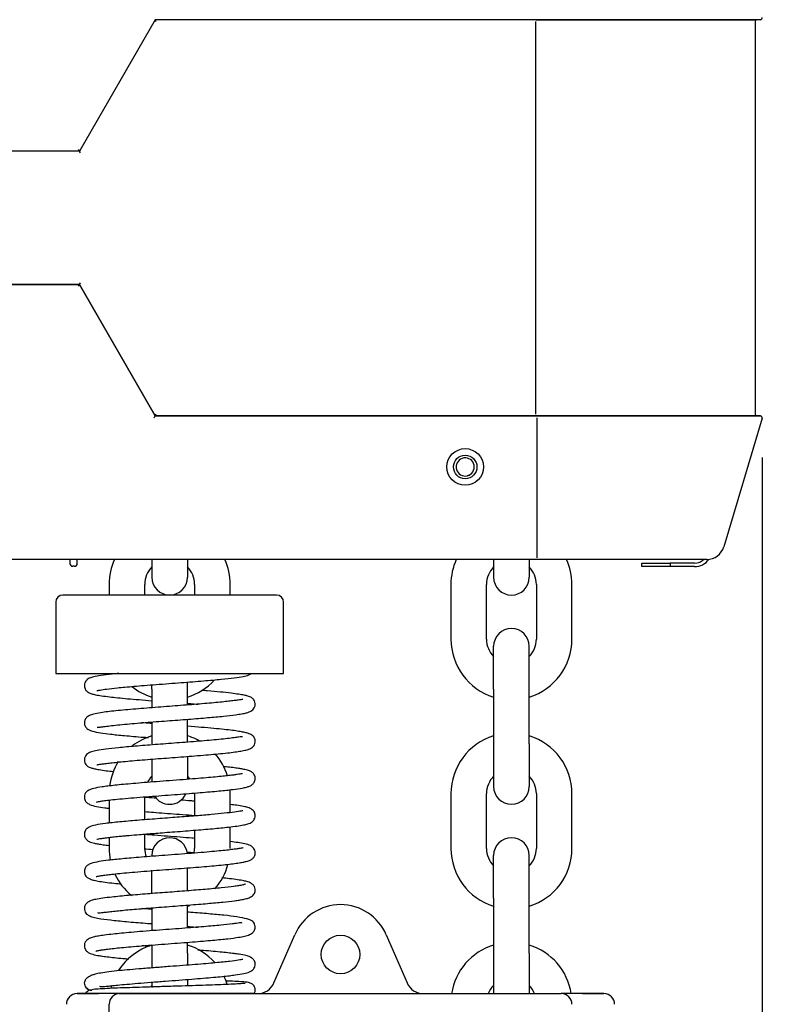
# Model space of a CAD drawing. Header units: millimetres. Extents: x -787 to 1725, y -537 to 1239.
# Tile 4 of 10: x -18 to 198, y 380 to 657. Entities that reach past the tile are written whole.
import ezdxf

# ---------------------------------------------------------------- set-up
doc = ezdxf.new("R2010")
doc.units = ezdxf.units.MM
doc.dimstyles.get("Standard").update_dxf_attribs({"dimtxt": 33, "dimasz": 11, "dimexe": 11, "dimexo": 11, "dimgap": 11, "dimtad": 0, "dimtih": 1, "dimtoh": 1, "dimdsep": 46, "dimtxsty": 'Standard', "dimcen": 0.09, "dimadec": 0, "dimazin": 0, "dimtfac": 1, "dimtofl": 0, "dimtmove": 0, "dimatfit": 3, "dimfxl": 0, "dimtolj": 1, "dimtzin": 0, "dimarcsym": 0})

# ---------------------------------------------------------------- blocks, each defined once
blk = doc.blocks.new('*D3')
at = {"color": 0, "lineweight": -2}
for p, q in [((83.56, 751.86), (434.53, 751.86)), ((423.53, 740.86), (423.53, 439.81)), ((423.53, 83.76), (423.53, 384.81)), ((793.52, 72.76), (412.53, 72.76))]:
    blk.add_line(p, q, dxfattribs=at)
at = {"color": 0, "lineweight": 18}
for points in [[(421.7, 740.86), (425.37, 740.86), (423.53, 751.86)], [(421.7, 83.76), (425.37, 83.76), (423.53, 72.76)]]:
    blk.add_solid(points, dxfattribs=at)
at = {"layer": 'Defpoints', "color": 0, "lineweight": 18}
for p in [(72.56, 751.86), (423.53, 72.76), (804.52, 72.76)]:
    blk.add_point(p, dxfattribs=at)
at = {"color": 0, "lineweight": 18, "insert": (423.53, 412.31), "char_height": 33, "attachment_point": 5}
blk.add_mtext('\\A1;680', dxfattribs=at)
blk = doc.blocks.new('*D6')
at = {"color": 0, "lineweight": -2}
for p, q in [((190.92, 533.53), (190.92, -81.56)), ((-233.27, 41.11), (-233.27, -81.56)), ((-222.27, -70.56), (-76.17, -70.56)), ((179.92, -70.56), (33.83, -70.56))]:
    blk.add_line(p, q, dxfattribs=at)
at = {"color": 0, "lineweight": 18}
for points in [[(-222.27, -68.73), (-222.27, -72.39), (-233.27, -70.56)], [(179.92, -68.73), (179.92, -72.39), (190.92, -70.56)]]:
    blk.add_solid(points, dxfattribs=at)
at = {"layer": 'Defpoints', "color": 0, "lineweight": 18}
for p in [(190.92, 544.53), (-233.27, 52.11), (190.92, -70.56)]:
    blk.add_point(p, dxfattribs=at)
at = {"color": 0, "lineweight": 18, "insert": (-21.17, -70.56), "char_height": 33, "attachment_point": 5}
blk.add_mtext('\\A1;425', dxfattribs=at)

msp = doc.modelspace()

# ---------------------------------------------------------------- linework, layer by layer
for p, q in [((20.425, 656.54), (-0.851, 619.593)), ((20.425, 656.54), (-0.851, 619.593)), ((127.123, 656.54), (20.425, 656.54)), ((20.714, 656.04), (20.425, 656.54)), ((127.657, 656.54), (20.425, 656.54)), ((127.211, 656.04), (127.211, 545.676)), ((127.465, 656.54), (188.827, 656.54)), ((190.444, 656.54), (127.657, 656.54)), ((188.984, 656.04), (188.984, 545.676)), ((188.984, 656.04), (188.984, 545.676)), ((-0.851, 619.593), (-1.14, 620.093)), ((-0.851, 619.593), (-50.755, 619.593)), ((-0.851, 619.593), (-50.755, 619.593)), ((-0.562, 619.093), (-0.851, 619.593)), ((-50.755, 582.123), (-0.851, 582.123)), ((-0.851, 582.123), (-50.755, 582.123)), ((-50.755, 582.123), (-0.851, 582.123)), ((-1.14, 581.623), (-0.851, 582.123)), ((-0.851, 582.123), (-0.562, 582.623)), ((20.425, 545.176), (-0.851, 582.123)), ((-0.851, 582.123), (20.425, 545.176)), ((-0.851, 582.123), (20.425, 545.176)), ((20.136, 544.676), (20.425, 545.176)), ((20.425, 545.176), (20.714, 545.676)), ((20.425, 545.176), (127.123, 545.176)), ((127.657, 545.176), (20.425, 545.176)), ((20.425, 545.176), (127.657, 545.176)), ((188.827, 545.176), (127.465, 545.176)), ((127.657, 545.176), (190.444, 545.176)), ((190.445, 545.176), (127.658, 545.176)), ((127.745, 505.358), (127.745, 544.676)), ((190.923, 544.533), (180.129, 508.426)), ((190.923, 544.533), (180.129, 508.426)), ((108.563, 528.548), (108.588, 528.495)), ((127.657, 504.858), (-113.516, 504.858)), ((-3.566, 504.858), (-3.566, 503.758)), ((-1.466, 503.758), (-1.466, 504.858)), ((19.472, 504.858), (19.472, 499.858)), ((29.472, 504.858), (29.472, 499.858)), ((115.472, 504.858), (115.472, 499.858)), ((125.472, 504.858), (125.472, 499.858)), ((175.338, 504.858), (127.657, 504.858)), ((157.057, 503.858), (165.057, 503.858)), ((157.057, 502.858), (157.057, 503.858)), ((171.939, 503.858), (165.057, 503.858)), ((165.057, 503.858), (165.057, 502.858)), ((-2.266, 502.958), (-2.766, 502.958)), ((165.057, 502.858), (157.057, 502.858)), ((171.908, 502.858), (165.057, 502.858)), ((7.472, 497.858), (7.472, 494.858)), ((17.472, 494.858), (17.472, 497.858)), ((31.472, 497.858), (31.472, 494.858)), ((41.472, 494.858), (41.472, 497.858)), ((103.472, 497.858), (103.472, 482.458)), ((113.472, 482.458), (113.472, 497.858)), ((127.472, 497.858), (127.472, 482.458)), ((137.472, 482.458), (137.472, 497.858)), ((-7.528, 492.858), (-7.528, 472.858)), ((24.472, 494.858), (-5.528, 494.858)), ((54.472, 494.858), (24.472, 494.858)), ((56.472, 472.858), (56.472, 492.858)), ((115.472, 468.458), (115.472, 480.458)), ((125.472, 468.458), (125.472, 480.458)), ((-7.528, 472.858), (24.472, 472.858)), ((24.472, 472.858), (56.472, 472.858)), ((29.472, 468.458), (29.472, 470.434)), ((19.472, 468.458), (19.472, 469.643)), ((19.472, 468.458), (19.472, 463.202)), ((29.472, 463.966), (29.472, 468.458)), ((115.472, 468.458), (115.472, 453.058)), ((125.472, 453.058), (125.472, 468.458)), ((29.472, 453.52), (29.472, 459.953)), ((19.472, 459.19), (19.472, 453.058)), ((115.472, 453.058), (115.472, 441.058)), ((125.472, 453.058), (125.472, 441.058)), ((19.472, 448.742), (19.472, 442.263)), ((29.472, 449.46), (29.472, 443.014)), ((7.472, 437.251), (7.472, 430.776)), ((17.472, 431.711), (17.472, 438.157)), ((31.472, 439.058), (31.472, 432.79)), ((41.472, 433.731), (41.472, 439.058)), ((103.472, 439.058), (103.472, 423.658)), ((113.472, 423.658), (113.472, 439.058)), ((127.472, 439.058), (127.472, 423.658)), ((137.472, 423.658), (137.472, 439.058)), ((41.472, 423.658), (41.472, 429.707)), ((7.472, 426.763), (7.472, 423.658)), ((17.472, 423.658), (17.472, 427.698)), ((31.472, 428.777), (31.472, 423.658)), ((115.472, 409.658), (115.472, 421.658)), ((125.472, 409.658), (125.472, 421.658)), ((29.472, 411.779), (29.472, 418.275)), ((19.472, 410.988), (19.472, 417.534)), ((115.472, 409.658), (115.472, 394.258)), ((125.472, 394.258), (125.472, 409.658)), ((19.472, 406.968), (19.472, 400.535)), ((29.472, 401.3), (29.472, 407.731)), ((53.775, 385.876), (59.619, 399.409)), ((85.324, 399.409), (91.169, 385.876)), ((19.472, 396.523), (19.472, 394.258)), ((29.472, 394.258), (29.472, 397.288)), ((19.472, 394.258), (19.472, 390.085)), ((29.472, 394.258), (29.472, 390.813)), ((115.472, 394.258), (115.472, 382.858)), ((125.472, 394.258), (125.472, 382.858)), ((19.472, 386.04), (19.472, 384.581)), ((29.472, 386.695), (29.472, 384.95)), ((4.472, 382.858), (-1.528, 382.858)), ((-1.528, 382.858), (4.472, 382.858)), ((10.472, 382.858), (134.472, 382.858)), ((140.472, 382.858), (134.472, 382.858)), ((146.472, 382.858), (140.472, 382.858)), ((140.472, 382.858), (146.472, 382.858)), ((7.472, 315.876), (7.472, 379.858))]:
    msp.add_line(p, q)
for centre, radius in [((107.484, 530.858), 5.15), ((107.484, 530.858), 5.15), ((107.484, 530.858), 3.3), ((72.472, 393.858), 5.42)]:
    msp.add_circle(centre, radius)
for centre, radius, start, end in [((189.484, 656.04), 0.5, 90, 180), ((190.444, 657.04), 0.5, 270, 16.64434), ((189.484, 545.676), 0.5, 180, 270), ((190.444, 544.676), 0.5, 343.35566, 90), ((107.484, 530.858), 2.55, 295.02649, 283.05843), ((175.338, 509.858), 5, 270, 343.35566), ((-2.766, 503.758), 0.8, 180, 270), ((-2.266, 503.758), 0.8, 270, 0), ((24.472, 497.858), 17, 155.68313, 180), ((24.472, 497.858), 17, 0, 24.31687), ((120.472, 497.858), 17, 155.68313, 180), ((120.472, 497.858), 17, 0, 24.31687), ((171.908, 507.858), 5, 270, 323.6388), ((171.939, 507.858), 4, 270, 311.40935), ((24.472, 497.858), 7, 135.58218, 180), ((24.472, 497.858), 7, 0, 44.41782), ((120.472, 497.858), 7, 135.58218, 180), ((120.472, 497.858), 7, 0, 44.41782), ((24.472, 499.858), 5, 180, 270), ((24.472, 499.858), 5, 270, 0), ((120.472, 499.858), 5, 180, 270), ((120.472, 499.858), 5, 270, 0), ((-5.528, 492.858), 2, 90, 180), ((54.472, 492.858), 2, 0, 90), ((120.472, 480.458), 5, 90, 180), ((120.472, 480.458), 5, 0, 90), ((120.472, 482.458), 17, 180, 252.89719), ((120.472, 482.458), 7, 180, 224.41782), ((120.472, 482.458), 17, 287.10281, 0), ((120.472, 482.458), 7, 315.58218, 0), ((24.472, 482.458), 17, 287.10281, 317.32875), ((24.472, 482.458), 17, 231.525, 252.89719), ((24.472, 439.058), 17, 107.10281, 128.03062), ((24.472, 439.058), 17, 61.10156, 72.89718), ((120.472, 439.058), 17, 107.10281, 180), ((120.472, 439.058), 17, 360, 72.89719), ((24.472, 439.058), 17, 17.19563, 41.27625), ((24.472, 439.058), 17, 148.05844, 172.55531), ((24.472, 439.058), 7, 135.58219, 152.7075), ((24.472, 439.058), 7, 36.08438, 44.41782), ((120.472, 439.058), 7, 135.58218, 180), ((120.472, 439.058), 7, 360, 44.41782), ((24.472, 439.058), 17, 360, 3.66187), ((120.472, 441.058), 5, 180, 270), ((120.472, 441.058), 5, 270, 0), ((24.472, 441.058), 5, 213.13406, 270), ((24.472, 441.058), 5, 270, 335.61703), ((24.472, 421.658), 5, 90, 180), ((24.472, 421.658), 5, 6.13406, 90), ((120.472, 421.658), 5, 90, 180), ((120.472, 421.658), 5, 0, 90), ((24.472, 423.658), 17, 180, 191.16281), ((24.472, 423.658), 7, 180, 199.72969), ((24.472, 423.658), 7, 348.7725, 0), ((120.472, 423.658), 17, 180, 252.89719), ((120.472, 423.658), 7, 180, 224.41782), ((120.472, 423.658), 17, 287.10281, 0), ((120.472, 423.658), 7, 315.58218, 0), ((24.472, 423.658), 17, 318.19781, 344.57625), ((24.472, 423.658), 17, 205.14938, 230.90063), ((24.472, 423.658), 17, 287.10281, 289.60031), ((72.472, 393.858), 14, 23.357, 156.643), ((24.472, 380.258), 17, 107.10281, 147.44531), ((24.472, 380.258), 17, 41.895, 72.89719), ((120.472, 380.258), 17, 107.10281, 171.2025), ((120.472, 380.258), 17, 8.7975, 72.89719), ((24.472, 380.258), 17, 17.73, 26.33906), ((24.472, 380.258), 17, 163.27125, 165.95156), ((24.472, 380.258), 7, 135.58219, 139.6575), ((49.185, 387.858), 5, 270, 336.643), ((95.759, 387.858), 5, 203.357, 270), ((120.472, 380.258), 7, 135.58219, 158.19469), ((120.472, 380.258), 7, 21.80532, 44.41782), ((-1.528, 379.858), 3, 90, 180), ((10.472, 379.858), 3, 90, 180), ((134.472, 379.858), 3, 0, 90), ((146.472, 379.858), 3, 360, 90)]:
    msp.add_arc(centre, radius, start, end)
for points, knots in [([(108.588, 528.495), (108.502, 528.466), (108.415, 528.441), (108.239, 528.4), (108.15, 528.385), (108.061, 528.374)], [0, 0, 0, 0, 0.5, 0.5, 1, 1, 1, 1]), ([(10.197, 472.857), (9.546, 472.793), (7.68, 472.599), (5.205, 472.296), (3.122, 471.895), (2.141, 471.616), (1.329, 471.155), (0.806, 470.599), (0.512, 469.846), (0.473, 468.935), (0.897, 468.115), (1.305, 467.725), (1.802, 467.379), (2.487, 467.122), (3.699, 466.822), (5.331, 466.54), (7.427, 466.265), (9.911, 465.996), (12.675, 465.735), (15.896, 465.461), (18.257, 465.275), (19.476, 465.18)], [0, 0, 0, 0, 0.0490436, 0.1476407, 0.2320898, 0.3025461, 0.3350028, 0.3684193, 0.3866389, 0.4072377, 0.4369056, 0.454019, 0.4761239, 0.5388872, 0.59321, 0.6568285, 0.7296632, 0.7903403, 0.8561754, 0.9271714, 1, 1, 1, 1]), ([(4.04, 468.073), (4.047, 468.063), (4.092, 468.031), (4.286, 468.053), (5.087, 468.209), (6.831, 468.476), (9.263, 468.75), (11.948, 469.011), (14.465, 469.233), (17.401, 469.474), (20.708, 469.732), (24.21, 469.997), (27.685, 470.259), (30.949, 470.512), (33.935, 470.753), (36.607, 470.985), (39.64, 471.273), (42.642, 471.607), (45.133, 472.006), (46.447, 472.286), (47.207, 472.649), (47.448, 472.804)], [0, 0, 0, 0, 0.0124894, 0.0484641, 0.0791119, 0.1413031, 0.2187184, 0.2632564, 0.3116561, 0.3639282, 0.4200823, 0.4789071, 0.535697, 0.5899869, 0.6417777, 0.691068, 0.7378561, 0.8237625, 0.8996198, 0.9653418, 1, 1, 1, 1]), ([(4.136, 457.72), (4.155, 457.698), (4.256, 457.671), (4.697, 457.724), (5.647, 457.866), (7.156, 458.067), (9.243, 458.306), (11.762, 458.553), (14.563, 458.799), (17.541, 459.042), (20.617, 459.281), (23.719, 459.516), (26.778, 459.746), (29.735, 459.972), (32.538, 460.194), (35.959, 460.478), (39.648, 460.817), (42.728, 461.171), (44.73, 461.478), (45.932, 461.719), (46.853, 462.002), (47.591, 462.336), (48.256, 463.1), (48.547, 463.932), (48.466, 464.777), (48.171, 465.378), (47.842, 465.752), (47.608, 465.947), (47.389, 466.09), (47, 466.279), (46.376, 466.488), (45.376, 466.728), (43.862, 466.996), (41.681, 467.294), (38.735, 467.618), (35.88, 467.883), (34.053, 468.041), (33.553, 468.083)], [0, 0, 0, 0, 0.0155402, 0.041298, 0.0704262, 0.1029491, 0.1387072, 0.1749353, 0.2105193, 0.2454492, 0.2797147, 0.3133071, 0.3462174, 0.3784365, 0.4099569, 0.4407703, 0.4998136, 0.5547557, 0.5891538, 0.6217412, 0.6494618, 0.6790455, 0.6919302, 0.7048133, 0.7175262, 0.7281506, 0.7359071, 0.7421874, 0.7531728, 0.7697534, 0.7918915, 0.8195361, 0.8526356, 0.8911382, 0.9349966, 0.9824941, 1, 1, 1, 1]), ([(45.024, 465.518), (45.005, 465.524), (44.9, 465.533), (44.484, 465.462), (43.739, 465.35), (42.627, 465.195), (41.116, 465.009), (39.188, 464.8), (36.864, 464.576), (34.237, 464.346), (31.378, 464.113), (28.343, 463.877), (25.191, 463.638), (21.983, 463.396), (18.786, 463.151), (15.671, 462.902), (12.71, 462.649), (9.972, 462.393), (7.588, 462.139), (5.417, 461.861), (3.596, 461.55), (2.178, 461.145), (1.393, 460.727), (0.984, 460.314), (0.823, 460.112), (0.605, 459.669), (0.484, 459.099), (0.514, 458.556), (0.739, 457.967), (0.955, 457.647), (1.277, 457.312), (1.854, 456.953), (3.015, 456.511), (4.953, 456.128), (7.352, 455.824), (9.691, 455.574), (11.842, 455.367), (14.37, 455.144), (16.66, 454.957), (18.094, 454.843), (18.53, 454.809)], [0, 0, 0, 0, 0.0177763, 0.0406476, 0.0652283, 0.0915225, 0.1195197, 0.1491927, 0.1804033, 0.2121856, 0.2443088, 0.2767784, 0.3095992, 0.3427761, 0.376315, 0.4102208, 0.4444987, 0.4791548, 0.5141513, 0.5474585, 0.5876036, 0.6230399, 0.6538161, 0.6641485, 0.6735737, 0.6808801, 0.6870937, 0.6970708, 0.703297, 0.7110168, 0.7253612, 0.7463091, 0.7720393, 0.8217117, 0.8692845, 0.895096, 0.9231582, 0.9534602, 0.9859892, 1, 1, 1, 1]), ([(29.492, 464.417), (29.79, 464.394), (30.762, 464.318), (31.713, 464.243), (32.362, 464.191)], [0, 0, 0, 0, 0.3045234, 1, 1, 1, 1]), ([(3.978, 447.187), (3.991, 447.174), (4.151, 447.174), (4.901, 447.31), (6.326, 447.512), (7.826, 447.7), (9.735, 447.907), (12.032, 448.13), (14.635, 448.359), (17.473, 448.591), (20.489, 448.826), (23.628, 449.064), (26.827, 449.305), (30.02, 449.55), (33.139, 449.798), (36.11, 450.05), (38.864, 450.307), (41.278, 450.561), (43.28, 450.813), (44.922, 451.077), (46.212, 451.374), (47.132, 451.708), (47.776, 452.131), (48.062, 452.426), (48.319, 452.851), (48.533, 453.494), (48.498, 454.101), (48.319, 454.638), (48.086, 455.035), (47.797, 455.344), (47.222, 455.731), (46.392, 456.043), (45.277, 456.324), (43.892, 456.576), (42.068, 456.833), (39.731, 457.1), (36.823, 457.382), (33.404, 457.675), (30.845, 457.878), (29.517, 457.981), (29.485, 457.984)], [0, 0, 0, 0, 0.0160499, 0.0626219, 0.0884739, 0.1159945, 0.1451593, 0.175858, 0.2071667, 0.2388285, 0.2708487, 0.3032319, 0.3359831, 0.3691081, 0.4026117, 0.4364993, 0.4707772, 0.5054424, 0.5386596, 0.569066, 0.5998685, 0.6273082, 0.6465364, 0.663662, 0.6677879, 0.6779914, 0.687879, 0.6942202, 0.6999102, 0.7138442, 0.7352278, 0.7629787, 0.7875472, 0.815305, 0.8462402, 0.8803515, 0.9176483, 0.9581482, 0.998979, 1, 1, 1, 1]), ([(19.483, 458.747), (19.322, 458.759), (18.373, 458.833), (17.442, 458.907), (16.685, 458.968)], [0, 0, 0, 0, 0.1693543, 1, 1, 1, 1]), ([(44.904, 455.022), (44.871, 455.062), (44.658, 455.049), (43.877, 454.929), (42.61, 454.746), (40.754, 454.519), (38.38, 454.271), (35.659, 454.021), (32.72, 453.775), (29.65, 453.532), (26.527, 453.294), (23.42, 453.06), (20.396, 452.831), (17.51, 452.606), (13.962, 452.317), (10.108, 451.973), (6.523, 451.581), (4.019, 451.207), (2.594, 450.878), (1.623, 450.511), (0.891, 449.828), (0.515, 449.05), (0.479, 448.232), (0.71, 447.537), (1.06, 447.066), (1.354, 446.8), (1.554, 446.664), (1.904, 446.476), (2.455, 446.276), (3.348, 446.043), (4.713, 445.784), (6.504, 445.524), (7.947, 445.353), (8.647, 445.275)], [0, 0, 0, 0, 0.0318211, 0.0622404, 0.0965155, 0.1346381, 0.1749869, 0.2146683, 0.2536111, 0.2918048, 0.3292391, 0.3659032, 0.401788, 0.4368843, 0.4711829, 0.5369557, 0.5976912, 0.6532131, 0.7022564, 0.739037, 0.7543608, 0.7686734, 0.7822997, 0.7949397, 0.8047821, 0.8118203, 0.822319, 0.8389423, 0.8616616, 0.8904245, 0.9251757, 0.9658598, 1, 1, 1, 1]), ([(3.876, 436.689), (3.877, 436.689), (3.891, 436.693), (3.957, 436.702), (4.241, 436.776), (4.818, 436.888), (5.834, 437.049), (7.438, 437.254), (9.743, 437.501), (12.686, 437.773), (16.047, 438.05), (19.574, 438.322), (23.135, 438.588), (26.619, 438.848), (29.937, 439.099), (33.016, 439.343), (35.807, 439.578), (38.276, 439.803), (40.396, 440.017), (42.708, 440.284), (44.617, 440.559), (46.098, 440.885), (46.907, 441.137), (47.692, 441.539), (48.283, 442.256), (48.514, 443.004), (48.502, 443.881), (48.057, 444.666), (47.48, 445.185), (46.841, 445.494), (45.83, 445.782), (44.483, 446.041), (43.065, 446.259), (41.378, 446.472), (40.098, 446.611), (39.478, 446.675)], [0, 0, 0, 0, 0.0007342, 0.0144108, 0.033587, 0.0583326, 0.0887063, 0.1247606, 0.1665402, 0.2121074, 0.2565432, 0.2995922, 0.3412317, 0.3814387, 0.4201908, 0.4574678, 0.4932498, 0.5275177, 0.5602197, 0.5910341, 0.6468021, 0.6797734, 0.7093719, 0.736682, 0.7569405, 0.7676129, 0.779618, 0.7963944, 0.8065478, 0.8369412, 0.8814516, 0.908407, 0.9384409, 0.9715374, 1, 1, 1, 1]), ([(44.952, 444.648), (44.951, 444.648), (44.93, 444.68), (44.801, 444.679), (44.283, 444.577), (43.45, 444.434), (42.442, 444.289), (41.102, 444.121), (39.39, 443.933), (37.258, 443.724), (34.677, 443.494), (31.64, 443.244), (28.182, 442.975), (24.489, 442.696), (20.811, 442.418), (17.371, 442.15), (14.256, 441.893), (11.503, 441.647), (9.126, 441.408), (7.122, 441.177), (4.993, 440.884), (3.149, 440.557), (1.785, 440.094), (1.004, 439.575), (0.556, 438.715), (0.48, 437.96), (0.67, 437.086), (1.115, 436.562), (2.145, 435.864), (3.812, 435.438), (5.737, 435.14), (7.018, 434.981), (7.423, 434.933)], [0, 0, 0, 0, 0.0005211, 0.0285216, 0.0524102, 0.0740963, 0.0986808, 0.1264341, 0.1573669, 0.1914906, 0.2288141, 0.269347, 0.313098, 0.3595449, 0.4046887, 0.4477114, 0.4886219, 0.5274246, 0.5641211, 0.5987087, 0.6311802, 0.6896516, 0.7377836, 0.7745434, 0.790868, 0.7999031, 0.8101046, 0.8376632, 0.8694433, 0.9259548, 0.9775631, 1, 1, 1, 1]), ([(20.808, 437.756), (19.889, 437.826), (18.768, 437.913), (17.675, 438), (17.47, 438.016)], [0, 0, 0, 0, 0.8112038, 1, 1, 1, 1]), ([(31.5, 436.937), (31.165, 436.964), (29.876, 437.066), (28.555, 437.167), (27.571, 437.242)], [0, 0, 0, 0, 0.2611292, 1, 1, 1, 1]), ([(3.976, 426.264), (3.979, 426.261), (4.029, 426.238), (4.529, 426.362), (5.63, 426.532), (6.974, 426.708), (8.494, 426.884), (10.06, 427.049), (11.625, 427.201), (13.511, 427.372), (16.215, 427.602), (19.403, 427.854), (22.517, 428.091), (25.25, 428.298), (28.165, 428.518), (31.107, 428.746), (33.929, 428.974), (37.388, 429.272), (40.657, 429.593), (43.436, 429.944), (45.17, 430.222), (46.558, 430.563), (47.378, 430.891), (48.027, 431.456), (48.424, 432.148), (48.574, 433.095), (48.247, 434.001), (47.623, 434.638), (47.057, 434.952), (46.373, 435.202), (45.173, 435.491), (43.514, 435.76), (42.116, 435.938), (41.483, 436.012)], [0, 0, 0, 0, 0.0046518, 0.0423575, 0.0796059, 0.1125673, 0.1411275, 0.1721901, 0.1950989, 0.2149873, 0.2544652, 0.3057173, 0.3358122, 0.3688745, 0.4049025, 0.4418944, 0.478308, 0.5141582, 0.5840905, 0.6296167, 0.6736631, 0.7115176, 0.754871, 0.7726619, 0.7839331, 0.7969834, 0.8176477, 0.833733, 0.8536132, 0.8807616, 0.9180801, 0.9654749, 1, 1, 1, 1]), ([(45.033, 434.229), (45.027, 434.236), (44.967, 434.245), (44.453, 434.137), (42.867, 433.881), (39.984, 433.543), (36.225, 433.18), (31.728, 432.804), (27.464, 432.476), (23.809, 432.2), (20.943, 431.983), (18.094, 431.763), (14.457, 431.471), (10.336, 431.11), (6.349, 430.671), (3.692, 430.276), (2.104, 429.824), (1.294, 429.339), (0.743, 428.764), (0.47, 427.841), (0.551, 426.958), (0.983, 426.191), (1.652, 425.69), (2.039, 425.515), (2.581, 425.318), (3.346, 425.125), (4.386, 424.92), (5.753, 424.708), (6.866, 424.566), (7.444, 424.497)], [0, 0, 0, 0, 0.0086531, 0.0365668, 0.0959001, 0.1543548, 0.211702, 0.2713379, 0.3354789, 0.3693048, 0.404261, 0.4399733, 0.4753732, 0.5449699, 0.6132754, 0.6788731, 0.7342101, 0.7577972, 0.7804701, 0.7929425, 0.8049394, 0.8242231, 0.8422029, 0.8583173, 0.8827287, 0.9065875, 0.9351627, 0.9684215, 1, 1, 1, 1]), ([(17.473, 434.004), (18.287, 433.939), (20.126, 433.795), (23.118, 433.568), (26.457, 433.316), (29.284, 433.1), (30.961, 432.968), (31.503, 432.925)], [0, 0, 0, 0, 0.1797356, 0.3988856, 0.6321211, 0.8793832, 1, 1, 1, 1]), ([(31.467, 426.496), (31.226, 426.515), (29.899, 426.62), (27.363, 426.815), (23.846, 427.08), (20.486, 427.335), (18.383, 427.499), (17.444, 427.574)], [0, 0, 0, 0, 0.05314, 0.2912558, 0.5422412, 0.790274, 1, 1, 1, 1]), ([(45.109, 423.833), (45.096, 423.84), (44.929, 423.788), (44.178, 423.642), (42.889, 423.449), (41.435, 423.263), (39.508, 423.051), (37.057, 422.813), (34.062, 422.551), (30.598, 422.272), (26.893, 421.987), (23.214, 421.711), (19.747, 421.448), (16.569, 421.198), (13.725, 420.962), (11.237, 420.738), (9.11, 420.528), (6.796, 420.27), (4.502, 419.962), (2.603, 419.554), (1.448, 418.983), (0.945, 418.57), (0.597, 417.888), (0.463, 417.176), (0.592, 416.444), (1.095, 415.623), (1.672, 415.253), (2.613, 414.856), (3.99, 414.536), (5.806, 414.24), (7.996, 413.972), (9.753, 413.79), (10.635, 413.705), (10.723, 413.697)], [0, 0, 0, 0, 0.0151344, 0.0606615, 0.0881896, 0.1188978, 0.1527968, 0.1898906, 0.2301758, 0.2736422, 0.3179359, 0.3601202, 0.4001832, 0.4381218, 0.4739324, 0.5076089, 0.539146, 0.5685367, 0.6219442, 0.6779826, 0.7082634, 0.7366761, 0.7471965, 0.7556496, 0.7692108, 0.7816451, 0.808953, 0.8440799, 0.8793349, 0.9184073, 0.961358, 0.9961852, 1, 1, 1, 1]), ([(3.825, 415.74), (3.831, 415.736), (3.969, 415.779), (4.546, 415.903), (5.669, 416.086), (6.978, 416.265), (8.76, 416.473), (11.072, 416.708), (13.924, 416.966), (17.195, 417.236), (20.689, 417.508), (24.225, 417.776), (27.703, 418.039), (31.042, 418.298), (34.172, 418.553), (37.035, 418.806), (39.589, 419.055), (41.801, 419.303), (43.608, 419.543), (44.985, 419.77), (45.967, 419.98), (46.638, 420.173), (47.087, 420.347), (47.397, 420.514), (47.634, 420.67), (48.037, 421.038), (48.472, 421.746), (48.552, 422.692), (48.248, 423.496), (47.699, 424.153), (46.967, 424.566), (45.629, 424.98), (43.804, 425.28), (42.289, 425.476), (41.536, 425.565)], [0, 0, 0, 0, 0.0109442, 0.0557587, 0.0834686, 0.114727, 0.1495476, 0.1879339, 0.2298824, 0.2742385, 0.3178856, 0.3606538, 0.4025482, 0.4435721, 0.4837274, 0.5230163, 0.5614392, 0.5989959, 0.635631, 0.6688546, 0.6973161, 0.7209875, 0.7398384, 0.7538436, 0.7630131, 0.7720517, 0.7859306, 0.8054713, 0.8187787, 0.8320314, 0.8581477, 0.9089541, 0.958613, 1, 1, 1, 1]), ([(29.263, 422.656), (29.281, 422.655), (29.948, 422.603), (30.607, 422.551), (31.239, 422.501)], [0, 0, 0, 0, 0.0267177, 1, 1, 1, 1]), ([(4.282, 405.622), (4.307, 405.599), (4.429, 405.554), (4.863, 405.57), (5.766, 405.677), (7.023, 405.832), (9.201, 406.085), (11.947, 406.349), (15.152, 406.625), (17.824, 406.841), (20.69, 407.064), (23.701, 407.292), (26.757, 407.522), (29.737, 407.75), (32.531, 407.971), (35.865, 408.247), (39.431, 408.575), (42.24, 408.89), (44.126, 409.157), (45.46, 409.403), (46.607, 409.703), (47.409, 410.078), (47.854, 410.383), (48.274, 410.959), (48.491, 411.547), (48.521, 412.309), (48.252, 413.064), (47.532, 413.893), (46.55, 414.27), (45.299, 414.571), (43.594, 414.857), (41.487, 415.128), (39.855, 415.303), (39.088, 415.381), (39.085, 415.381)], [0, 0, 0, 0, 0.0150684, 0.0457342, 0.076374, 0.106935, 0.1374109, 0.200393, 0.2332075, 0.2668518, 0.3013173, 0.3365946, 0.372621, 0.4079576, 0.4419547, 0.4746124, 0.535806, 0.5918456, 0.6205, 0.6511827, 0.6840734, 0.716433, 0.7379036, 0.7487241, 0.7581505, 0.7686971, 0.7823945, 0.8002268, 0.8445843, 0.8812569, 0.9216465, 0.9651569, 0.9998524, 1, 1, 1, 1]), ([(45.748, 413.717), (45.748, 413.711), (45.719, 413.674), (45.512, 413.544), (44.943, 413.366), (43.814, 413.151), (42.113, 412.898), (39.145, 412.561), (34.588, 412.148), (29.363, 411.73), (23.781, 411.31), (18.148, 410.883), (13.69, 410.517), (10.448, 410.217), (7.95, 409.959), (5.644, 409.676), (3.798, 409.378), (2.562, 409.07), (1.769, 408.745), (1.212, 408.364), (0.864, 407.952), (0.656, 407.577), (0.504, 407.031), (0.488, 406.443), (0.787, 405.571), (1.289, 405.067), (1.984, 404.653), (3.341, 404.228), (5.471, 403.833), (8.123, 403.509), (11.105, 403.213), (14.422, 402.915), (17.303, 402.682), (19.32, 402.526), (19.454, 402.515)], [0, 0, 0, 0, 0.0039067, 0.0161249, 0.0567915, 0.0816273, 0.1092103, 0.1652361, 0.2211759, 0.2769457, 0.3325976, 0.3894102, 0.4477799, 0.4776373, 0.5079167, 0.5489381, 0.5877449, 0.6202754, 0.6406181, 0.6575425, 0.6701627, 0.6781141, 0.6836669, 0.6916478, 0.7019882, 0.7182618, 0.7497158, 0.7834882, 0.8193283, 0.8771781, 0.9075144, 0.9374351, 0.995851, 1, 1, 1, 1]), ([(19.461, 406.526), (19.372, 406.533), (18.421, 406.607), (17.488, 406.681), (16.662, 406.747)], [0, 0, 0, 0, 0.0929884, 1, 1, 1, 1]), ([(3.77, 394.816), (3.78, 394.811), (3.971, 394.882), (4.668, 395.027), (5.817, 395.215), (7.095, 395.388), (8.79, 395.586), (10.953, 395.807), (13.617, 396.05), (16.784, 396.314), (20.322, 396.592), (23.992, 396.87), (27.544, 397.137), (30.853, 397.392), (33.86, 397.635), (36.532, 397.866), (38.852, 398.085), (41.407, 398.355), (43.596, 398.63), (45.55, 398.981), (47.03, 399.454), (47.787, 399.885), (48.214, 400.432), (48.43, 400.885), (48.523, 401.502), (48.452, 402.107), (48.115, 402.825), (47.739, 403.167), (47.18, 403.524), (45.922, 403.966), (43.561, 404.441), (39.846, 404.88), (35.455, 405.286), (31.831, 405.58), (29.781, 405.739), (29.479, 405.763)], [0, 0, 0, 0, 0.0156402, 0.0518701, 0.074189, 0.0992897, 0.1271833, 0.1578759, 0.1913712, 0.2276695, 0.2666103, 0.3049958, 0.3415656, 0.3763207, 0.4092596, 0.4403807, 0.4696811, 0.4971553, 0.5467211, 0.5795131, 0.6144266, 0.6513864, 0.6632648, 0.6728795, 0.6808385, 0.6875795, 0.6976796, 0.712974, 0.737989, 0.767276, 0.8244261, 0.8800893, 0.9348031, 0.9904587, 1, 1, 1, 1]), ([(44.792, 402.691), (44.761, 402.724), (44.63, 402.774), (44.148, 402.737), (43.298, 402.621), (41.651, 402.395), (39.427, 402.151), (36.608, 401.885), (34.042, 401.663), (31.112, 401.425), (27.848, 401.172), (24.311, 400.905), (20.616, 400.625), (17.011, 400.345), (13.735, 400.074), (10.934, 399.822), (8.395, 399.565), (6.229, 399.309), (4.508, 399.053), (3.21, 398.807), (2.278, 398.536), (1.611, 398.25), (0.953, 397.675), (0.594, 397.05), (0.465, 396.259), (0.609, 395.518), (0.955, 394.956), (1.407, 394.517), (1.79, 394.305), (2.703, 393.929), (3.944, 393.656), (5.634, 393.384), (7.388, 393.159), (9.507, 392.928), (11.459, 392.741), (12.674, 392.631), (13.025, 392.6)], [0, 0, 0, 0, 0.022461, 0.0501823, 0.0767608, 0.1023757, 0.1584581, 0.18961, 0.2228076, 0.2580542, 0.2953507, 0.3346958, 0.3760877, 0.4185393, 0.4583858, 0.495282, 0.5292262, 0.5698655, 0.6052333, 0.6353004, 0.6708095, 0.695479, 0.7078942, 0.7231479, 0.7327803, 0.7450488, 0.7563197, 0.7661229, 0.7871915, 0.8115399, 0.856693, 0.886138, 0.9183601, 0.9523282, 0.9864294, 1, 1, 1, 1]), ([(29.47, 401.751), (29.657, 401.737), (30.629, 401.661), (31.583, 401.585), (32.338, 401.524)], [0, 0, 0, 0, 0.1917678, 1, 1, 1, 1]), ([(18.788, 396.133), (18.495, 396.155), (17.772, 396.212), (17.061, 396.269), (16.642, 396.303)], [0, 0, 0, 0, 0.4032302, 1, 1, 1, 1]), ([(4.735, 384.969), (4.746, 384.959), (4.834, 384.885), (5.07, 384.814), (5.697, 384.842), (6.634, 384.929), (8.023, 385.076), (9.938, 385.27), (12.442, 385.504), (15.564, 385.771), (19.225, 386.063), (23.154, 386.362), (27.033, 386.654), (30.64, 386.931), (33.895, 387.193), (36.754, 387.44), (39.204, 387.673), (41.248, 387.892), (43.389, 388.158), (45.291, 388.457), (46.705, 388.819), (47.575, 389.288), (48.054, 389.697), (48.454, 390.454), (48.554, 391.469), (48.189, 392.31), (47.534, 392.92), (46.821, 393.283), (45.898, 393.557), (44.329, 393.861), (42.538, 394.113), (40.768, 394.324), (38.606, 394.548), (36.075, 394.782), (33.921, 394.964), (32.655, 395.067), (32.373, 395.09)], [0, 0, 0, 0, 0.0032044, 0.0250226, 0.0458027, 0.0701911, 0.0982525, 0.1300254, 0.1655224, 0.2047359, 0.2476385, 0.291905, 0.3339598, 0.3737621, 0.4113105, 0.4466015, 0.4796295, 0.5103885, 0.5388693, 0.5892197, 0.6343355, 0.655536, 0.6761951, 0.687115, 0.6986119, 0.7184016, 0.736022, 0.7519708, 0.7880065, 0.8339972, 0.8607294, 0.8899373, 0.9216242, 0.9556752, 0.9902002, 1, 1, 1, 1]), ([(45.023, 392.441), (45.01, 392.454), (44.877, 392.477), (43.843, 392.248), (41.783, 391.971), (39.493, 391.719), (37.286, 391.503), (34.655, 391.27), (31.604, 391.019), (28.166, 390.752), (24.409, 390.468), (20.486, 390.171), (16.702, 389.876), (13.312, 389.593), (10.189, 389.302), (7.464, 389.004), (5.229, 388.683), (3.714, 388.373), (2.575, 388.024), (1.578, 387.54), (0.733, 386.799), (0.513, 386.21), (0.503, 385.868)], [0, 0, 0, 0, 0.0234693, 0.0866654, 0.1592281, 0.2003363, 0.2446399, 0.2921466, 0.3428614, 0.3967878, 0.4539256, 0.514272, 0.5753921, 0.6318845, 0.6835946, 0.7451181, 0.7982165, 0.8428481, 0.8716112, 0.9060726, 0.949113, 1, 1, 1, 1]), ([(0.503, 385.868), (0.496, 385.642), (0.567, 385.217), (0.891, 384.589), (1.385, 384.14), (1.869, 383.911), (2.218, 383.841), (2.374, 383.827), (2.464, 383.823), (2.567, 383.827), (2.577, 383.838), (2.576, 383.846)], [0, 0, 0, 0, 0.1794873, 0.3448422, 0.4942893, 0.6159846, 0.711775, 0.7356937, 0.7631629, 0.8322049, 1, 1, 1, 1]), ([(45.652, 385.731), (45.649, 385.741), (45.53, 385.727), (44.968, 385.672), (43.793, 385.585), (41.858, 385.479), (38.929, 385.353), (35.592, 385.232), (31.877, 385.11), (27.907, 384.989), (23.817, 384.867), (19.748, 384.746), (15.84, 384.624), (12.217, 384.503), (8.926, 384.376), (6.016, 384.248), (3.886, 384.093), (2.612, 384.023), (1.382, 383.576), (0.965, 383.074), (0.816, 382.856)], [0, 0, 0, 0, 0.0252841, 0.062194, 0.0994639, 0.1690111, 0.2329087, 0.2961371, 0.3593814, 0.4226323, 0.4858861, 0.5491418, 0.6124011, 0.6756694, 0.7392763, 0.8079239, 0.8825086, 0.9473012, 0.9803464, 1, 1, 1, 1]), ([(48.181, 382.827), (48.241, 382.914), (48.34, 383.102), (48.483, 383.524), (48.52, 383.998), (48.446, 384.433), (48.335, 384.726), (48.244, 384.904), (48.02, 385.27), (47.538, 385.69), (46.641, 386.003), (45.937, 386.079), (45.094, 386.165), (43.465, 386.274), (41.542, 386.368), (40.344, 386.419), (40.2, 386.425)], [0, 0, 0, 0, 0.0212998, 0.0407233, 0.0723838, 0.0960613, 0.1129352, 0.1211286, 0.1326116, 0.2149782, 0.3322699, 0.429578, 0.5238414, 0.7400362, 0.9692976, 1, 1, 1, 1]), ([(10.232, 382.858), (10.577, 382.858), (10.936, 382.858), (11.407, 382.858), (11.507, 382.858), (11.709, 382.858), (11.811, 382.858), (12.119, 382.858), (12.327, 382.858), (12.959, 382.858), (13.39, 382.858), (14.271, 382.858), (14.721, 382.858), (15.641, 382.858), (16.111, 382.858), (16.831, 382.858), (17.073, 382.858), (17.44, 382.858), (17.563, 382.858), (17.749, 382.858), (17.811, 382.858), (17.935, 382.858), (18.494, 382.858), (19.057, 382.858), (20.065, 382.858), (20.572, 382.858), (21.594, 382.858), (22.108, 382.858), (23.143, 382.858), (23.665, 382.858), (24.255, 382.858), (24.32, 382.858), (24.452, 382.858), (24.518, 382.858), (24.715, 382.858), (25.108, 382.858), (25.499, 382.858), (26.279, 382.858), (26.796, 382.858), (27.823, 382.858), (28.334, 382.858), (29.348, 382.858), (29.852, 382.858), (30.602, 382.858), (30.852, 382.858), (31.162, 382.858), (31.224, 382.858), (31.348, 382.858), (31.533, 382.858), (31.717, 382.858), (32.326, 382.858), (32.803, 382.858), (33.739, 382.858), (34.198, 382.858), (35.096, 382.858), (35.535, 382.858), (36.179, 382.858), (36.391, 382.858), (36.706, 382.858), (36.811, 382.858), (37.018, 382.858), (37.121, 382.858), (37.632, 382.858), (38.025, 382.858), (38.782, 382.858), (39.146, 382.858), (39.844, 382.858), (40.178, 382.858), (40.817, 382.858), (41.121, 382.858), (41.483, 382.858), (41.554, 382.858), (41.695, 382.858), (41.764, 382.858), (41.969, 382.858), (42.1, 382.858), (42.481, 382.858), (42.716, 382.858), (43.149, 382.858), (43.348, 382.858), (43.709, 382.858), (43.872, 382.858), (44.088, 382.858), (44.155, 382.858), (44.233, 382.858), (44.248, 382.858), (44.279, 382.858), (44.293, 382.858), (44.337, 382.858), (44.364, 382.858), (44.496, 382.858), (44.581, 382.858), (44.712, 382.858), (44.758, 382.858), (44.811, 382.858), (44.818, 382.858), (44.793, 382.858), (44.761, 382.858), (44.702, 382.858), (44.695, 382.858), (44.681, 382.858), (44.658, 382.858), (44.6, 382.858), (44.538, 382.858), (44.402, 382.858), (44.292, 382.858), (44.035, 382.858), (43.888, 382.858), (43.557, 382.858), (43.373, 382.858), (43.068, 382.858), (42.962, 382.858), (42.823, 382.858), (42.795, 382.858), (42.739, 382.858), (42.653, 382.858), (42.565, 382.858), (42.267, 382.858), (42.012, 382.858), (41.472, 382.858), (41.186, 382.858), (40.583, 382.858), (40.266, 382.858), (39.601, 382.858), (39.253, 382.858), (38.844, 382.858), (38.798, 382.858), (38.706, 382.858), (38.568, 382.858), (38.242, 382.858), (37.956, 382.858), (37.376, 382.858), (36.978, 382.858), (36.16, 382.858), (35.741, 382.858), (34.88, 382.858), (34.439, 382.858), (33.763, 382.858), (33.534, 382.858), (33.188, 382.858), (33.072, 382.858), (32.839, 382.858), (32.722, 382.858), (32.135, 382.858), (31.659, 382.858), (30.936, 382.858), (30.694, 382.858), (30.206, 382.858), (29.961, 382.858), (29.468, 382.858), (29.221, 382.858), (28.85, 382.858), (28.726, 382.858), (28.478, 382.858), (28.355, 382.858), (28.17, 382.858), (28.108, 382.858), (27.986, 382.858), (27.924, 382.858), (27.803, 382.858), (27.742, 382.858), (27.652, 382.858), (27.623, 382.858), (27.564, 382.858), (27.534, 382.858), (27.491, 382.858), (27.477, 382.858), (27.449, 382.858), (27.435, 382.858), (27.408, 382.858), (27.395, 382.858), (27.377, 382.858), (27.372, 382.858), (27.361, 382.858), (27.357, 382.858), (27.349, 382.858), (27.346, 382.858), (27.345, 382.858), (27.345, 382.858), (27.345, 382.858), (27.346, 382.858), (27.349, 382.858), (27.35, 382.858), (27.354, 382.858), (27.357, 382.858), (27.365, 382.858), (27.371, 382.858), (27.384, 382.858), (27.391, 382.858), (27.405, 382.858), (27.412, 382.858), (27.435, 382.858), (27.451, 382.858), (27.483, 382.858), (27.499, 382.858), (27.531, 382.858), (27.547, 382.858), (27.597, 382.858), (27.63, 382.858), (27.696, 382.858), (27.729, 382.858), (27.796, 382.858), (27.83, 382.858), (27.93, 382.858), (27.997, 382.858), (28.131, 382.858), (28.198, 382.858), (28.399, 382.858), (28.533, 382.858), (28.801, 382.858), (28.935, 382.858), (29.202, 382.858), (29.335, 382.858), (29.734, 382.858), (29.997, 382.858), (30.522, 382.858), (30.783, 382.858), (31.303, 382.858), (31.562, 382.858), (32.077, 382.858), (32.333, 382.858), (32.716, 382.858), (32.843, 382.858), (33.097, 382.858), (33.224, 382.858), (33.603, 382.858), (33.853, 382.858), (34.597, 382.858), (35.082, 382.858), (36.034, 382.858), (36.5, 382.858), (37.414, 382.858), (37.862, 382.858), (38.52, 382.858), (38.737, 382.858), (39.058, 382.858), (39.218, 382.858), (39.377, 382.858), (39.483, 382.858), (39.535, 382.858), (40.007, 382.858), (40.411, 382.858), (41.193, 382.858), (41.57, 382.858), (42.296, 382.858), (42.646, 382.858), (43.318, 382.858), (43.64, 382.858), (44.026, 382.858), (44.14, 382.858), (44.252, 382.858), (44.327, 382.858), (44.512, 382.858), (44.691, 382.858), (45.106, 382.858), (45.366, 382.858), (45.853, 382.858), (46.306, 382.858), (46.693, 382.858), (47.046, 382.858), (47.206, 382.858), (47.385, 382.858), (47.42, 382.858), (47.487, 382.858), (47.585, 382.858), (47.672, 382.858), (47.832, 382.858), (47.921, 382.858), (48.063, 382.858), (48.115, 382.858), (48.186, 382.858), (48.203, 382.858), (48.201, 382.858), (48.183, 382.858), (48.136, 382.858), (48.126, 382.858), (48.103, 382.858), (48.065, 382.858), (48.017, 382.858), (47.907, 382.858), (47.817, 382.858), (47.602, 382.858), (47.477, 382.858), (47.193, 382.858), (47.033, 382.858), (46.68, 382.858), (46.486, 382.858), (46.247, 382.858), (46.22, 382.858), (46.166, 382.858), (46.085, 382.858), (45.889, 382.858), (45.712, 382.858), (45.348, 382.858), (44.833, 382.858), (44.258, 382.858), (43.654, 382.858), (43.337, 382.858), (42.674, 382.858), (42.327, 382.858), (41.92, 382.858), (41.874, 382.858), (41.783, 382.858), (41.646, 382.858), (41.321, 382.858), (41.037, 382.858), (40.46, 382.858), (40.065, 382.858), (39.253, 382.858), (38.419, 382.858), (37.543, 382.858), (36.645, 382.858), (36.185, 382.858), (35.655, 382.858), (35.596, 382.858), (35.477, 382.858), (35.3, 382.858), (34.883, 382.858), (34.523, 382.858), (33.799, 382.858), (33.31, 382.858), (32.322, 382.858), (31.822, 382.858), (30.812, 382.858), (30.301, 382.858), (29.269, 382.858), (28.747, 382.858), (28.153, 382.858), (28.087, 382.858), (27.955, 382.858), (27.757, 382.858), (27.294, 382.858), (26.898, 382.858), (26.106, 382.858), (25.579, 382.858), (23.997, 382.858), (22.943, 382.858), (21.365, 382.858), (20.839, 382.858), (20.182, 382.858), (20.05, 382.858), (19.788, 382.858), (19.396, 382.858), (19.008, 382.858), (18.236, 382.858), (17.728, 382.858), (16.723, 382.858), (16.227, 382.858), (15.247, 382.858), (14.763, 382.858), (13.807, 382.858), (13.335, 382.858), (12.811, 382.858), (12.753, 382.858), (12.637, 382.858), (12.58, 382.858), (12.406, 382.858), (12.062, 382.858), (11.275, 382.858), (10.626, 382.858), (9.782, 382.858), (8.961, 382.858), (8.185, 382.858), (7.432, 382.858), (7.067, 382.858), (6.625, 382.858), (6.537, 382.858), (6.363, 382.858), (6.105, 382.858), (5.856, 382.858), (5.369, 382.858), (5.06, 382.858), (4.473, 382.858), (4.194, 382.858), (3.667, 382.858), (3.418, 382.858), (2.952, 382.858), (2.734, 382.858), (2.481, 382.858), (2.431, 382.858), (2.334, 382.858), (2.286, 382.858), (2.147, 382.858), (2.059, 382.858), (1.807, 382.858), (1.658, 382.858), (1.26, 382.858), (1.064, 382.858), (0.874, 382.858), (0.828, 382.858), (0.799, 382.858), (0.798, 382.858), (0.797, 382.858)], [0, 0, 0, 0, 0.0080197, 0.0080197, 0.0101568, 0.0101568, 0.012294, 0.012294, 0.0165683, 0.0165683, 0.0251169, 0.0251169, 0.0336655, 0.0336655, 0.0422141, 0.0422141, 0.0464884, 0.0464884, 0.0486256, 0.0486256, 0.0496941, 0.0496941, 0.0507627, 0.0593113, 0.0593113, 0.0678599, 0.0678599, 0.0764085, 0.0764085, 0.0849571, 0.0849571, 0.0860257, 0.0860257, 0.0870943, 0.0870943, 0.0892314, 0.0935057, 0.0935057, 0.1020543, 0.1020543, 0.110603, 0.110603, 0.1191516, 0.1191516, 0.1234259, 0.1234259, 0.1244944, 0.1244944, 0.125563, 0.1277002, 0.1277002, 0.1362488, 0.1362488, 0.1447974, 0.1447974, 0.153346, 0.153346, 0.1576203, 0.1576203, 0.1597574, 0.1597574, 0.1618946, 0.1618946, 0.1704432, 0.1704432, 0.1789918, 0.1789918, 0.1875404, 0.1875404, 0.196089, 0.196089, 0.1982262, 0.1982262, 0.2003633, 0.2003633, 0.2046376, 0.2046376, 0.2131862, 0.2131862, 0.2217348, 0.2217348, 0.2302835, 0.2302835, 0.2345578, 0.2345578, 0.2356263, 0.2356263, 0.2366949, 0.2366949, 0.2388321, 0.2388321, 0.2473807, 0.2473807, 0.2559293, 0.2559293, 0.2644779, 0.2644779, 0.2730265, 0.2730265, 0.2740951, 0.2740951, 0.2751636, 0.2773008, 0.2815751, 0.2815751, 0.2901237, 0.2901237, 0.2986723, 0.2986723, 0.3072209, 0.3072209, 0.3114952, 0.3114952, 0.3125638, 0.3125638, 0.3136324, 0.3157695, 0.3157695, 0.3243181, 0.3243181, 0.3328667, 0.3328667, 0.3414153, 0.3414153, 0.349964, 0.349964, 0.3510325, 0.3510325, 0.3521011, 0.3542383, 0.3585126, 0.3585126, 0.3670612, 0.3670612, 0.3756098, 0.3756098, 0.3841584, 0.3841584, 0.3884327, 0.3884327, 0.3905698, 0.3905698, 0.392707, 0.392707, 0.4012556, 0.4012556, 0.4055299, 0.4055299, 0.4098042, 0.4098042, 0.4140785, 0.4140785, 0.4162157, 0.4162157, 0.4183528, 0.4183528, 0.4194214, 0.4194214, 0.42049, 0.42049, 0.4215585, 0.4215585, 0.4220928, 0.4220928, 0.4226271, 0.4226271, 0.4228943, 0.4228943, 0.4231614, 0.4231614, 0.4234285, 0.4234285, 0.4235621, 0.4235621, 0.4236957, 0.4236957, 0.4238293, 0.4238293, 0.423896, 0.423896, 0.4239628, 0.4239628, 0.4240296, 0.4240296, 0.4240964, 0.4240964, 0.42423, 0.42423, 0.4243636, 0.4243636, 0.4244971, 0.4244971, 0.4247643, 0.4247643, 0.4250314, 0.4250314, 0.4252986, 0.4252986, 0.4258328, 0.4258328, 0.4263671, 0.4263671, 0.4269014, 0.4269014, 0.42797, 0.42797, 0.4290386, 0.4290386, 0.4311757, 0.4311757, 0.4333129, 0.4333129, 0.43545, 0.43545, 0.4397243, 0.4397243, 0.4439986, 0.4439986, 0.4482729, 0.4482729, 0.4525472, 0.4525472, 0.4546844, 0.4546844, 0.4568215, 0.4568215, 0.4610958, 0.4610958, 0.4696445, 0.4696445, 0.4781931, 0.4781931, 0.4867417, 0.4867417, 0.491016, 0.491016, 0.4931531, 0.4942217, 0.4942217, 0.4952903, 0.4952903, 0.5038389, 0.5038389, 0.5123875, 0.5123875, 0.5209361, 0.5209361, 0.5294847, 0.5294847, 0.5316219, 0.5326904, 0.5326904, 0.533759, 0.5380333, 0.5380333, 0.5465819, 0.5465819, 0.5551305, 0.5636791, 0.5636791, 0.5722277, 0.5722277, 0.5743649, 0.5743649, 0.576502, 0.5807763, 0.5807763, 0.589325, 0.589325, 0.5978736, 0.5978736, 0.6064222, 0.6064222, 0.6149708, 0.6149708, 0.6171079, 0.6171079, 0.6192451, 0.6235194, 0.6235194, 0.632068, 0.632068, 0.6406166, 0.6406166, 0.6491652, 0.6491652, 0.6577138, 0.6577138, 0.6587824, 0.6587824, 0.659851, 0.6619881, 0.6662624, 0.6662624, 0.674811, 0.6833596, 0.6833596, 0.6919082, 0.6919082, 0.7004568, 0.7004568, 0.7015254, 0.7015254, 0.702594, 0.7047312, 0.7090055, 0.7090055, 0.7175541, 0.7175541, 0.7261027, 0.7346513, 0.7346513, 0.7431999, 0.7431999, 0.7442685, 0.7442685, 0.745337, 0.7474742, 0.7517485, 0.7517485, 0.7602971, 0.7602971, 0.7688457, 0.7688457, 0.7773943, 0.7773943, 0.7859429, 0.7859429, 0.7870115, 0.7870115, 0.7880801, 0.7902172, 0.7944915, 0.7944915, 0.8030401, 0.8030401, 0.8201373, 0.8201373, 0.828686, 0.828686, 0.8308231, 0.8308231, 0.8329603, 0.8372346, 0.8372346, 0.8457832, 0.8457832, 0.8543318, 0.8543318, 0.8628804, 0.8628804, 0.871429, 0.871429, 0.8724976, 0.8724976, 0.8735661, 0.8735661, 0.8757033, 0.8799776, 0.8885262, 0.8885262, 0.8970748, 0.9056234, 0.9056234, 0.914172, 0.914172, 0.9163092, 0.9163092, 0.9184463, 0.9227206, 0.9227206, 0.9312692, 0.9312692, 0.9398178, 0.9398178, 0.9483665, 0.9483665, 0.9569151, 0.9569151, 0.9590522, 0.9590522, 0.9611894, 0.9611894, 0.9654637, 0.9654637, 0.9740123, 0.9740123, 0.9911095, 0.9911095, 0.9996581, 0.9996581, 1, 1, 1, 1])]:
    msp.add_open_spline(points, degree=3, knots=knots)
for points in [[(29.493, 443.529), (29.608, 443.52), (29.723, 443.511), (29.837, 443.502)], [(17.302, 423.576), (18.117, 423.51), (18.947, 423.445), (19.787, 423.38)], [(1.725, 384.021), (1.69, 384.029), (1.653, 384.039), (1.613, 384.053)]]:
    msp.add_open_spline(points, degree=3)

# ---------------------------------------------------------------- dimensions: what is measured, and where the dimension line sits
at = {"lineweight": 18}
dim = msp.add_linear_dim(base=(423.533, 72.758), p1=(72.562, 751.858), p2=(804.516, 72.758), angle=90, text='680', dimstyle='Standard', dxfattribs=at)
dim.commit()
dim.dimension.update_dxf_attribs({"geometry": '*D3', "text_midpoint": (423.533, 412.308)})
dim = msp.add_linear_dim(base=(190.923, -70.56), p1=(-233.266, 52.108), p2=(190.923, 544.533), text='425', dimstyle='Standard', dxfattribs=at)
dim.commit()
dim.dimension.update_dxf_attribs({"geometry": '*D6', "text_midpoint": (-21.171, -70.56)})

doc.saveas('drawing.dxf')
